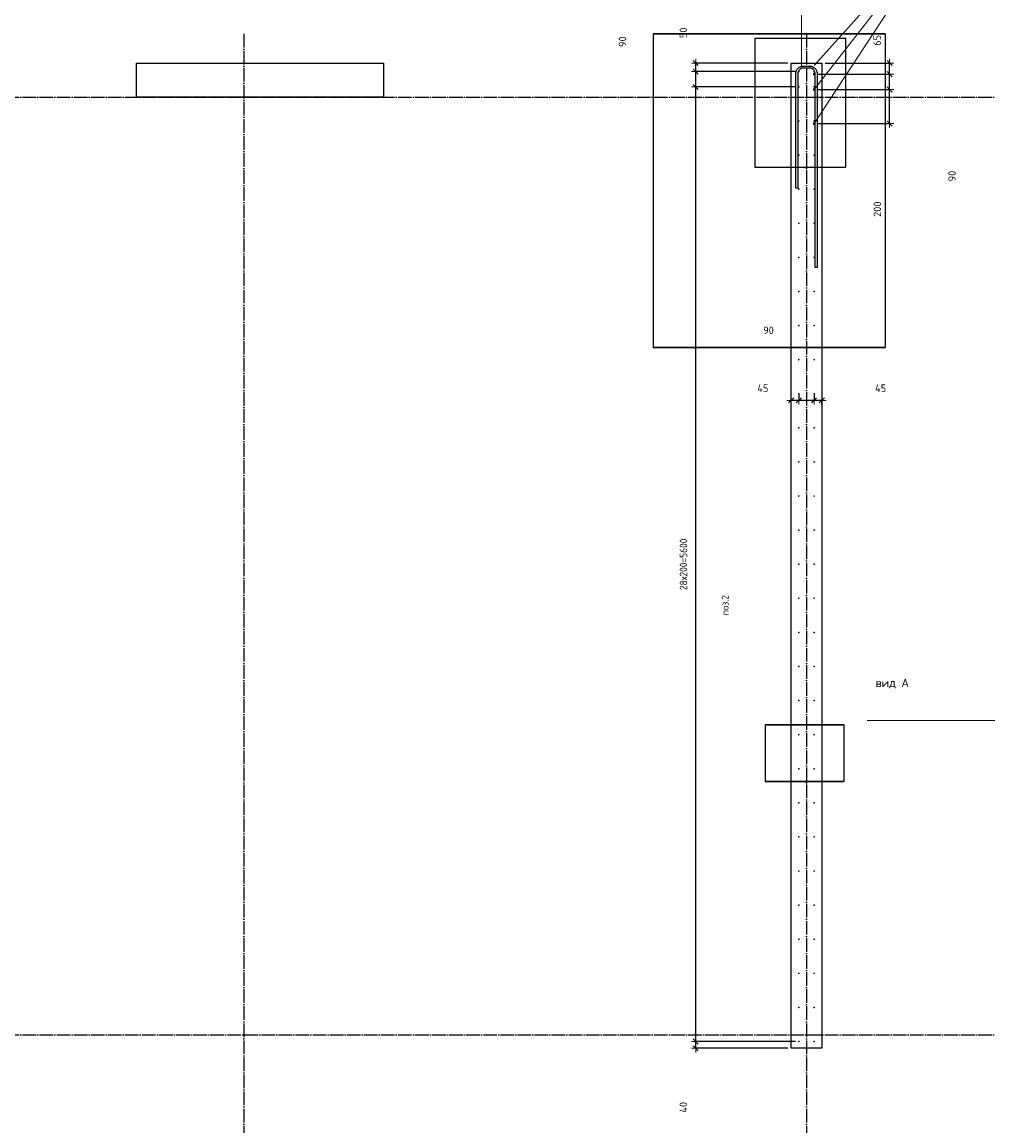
# Model space of a CAD drawing. Header units: millimetres. Extents: x 2792 to 69837, y -2757 to 29968.
# Tile 38 of 77: x 27299 to 32964, y 7865 to 14340. Entities that reach past the tile are written whole.
import ezdxf

# ---------------------------------------------------------------- set-up
doc = ezdxf.new("R2010")
doc.units = ezdxf.units.MM
doc.header["$PDMODE"] = 65
doc.linetypes.add('______11', pattern=[100, 80, -10, 0, -10])
doc.linetypes.add('______5', pattern=[220, 160, -20, 20, -20])
for name, color, linetype, lineweight in [('Standard', 7, 'Continuous', 25), ('Арм.стержн. вертикальными 1', 22, 'Continuous', 35), ('Арм.стержн.горизонт. 2', 202, 'Continuous', 35), ('Обозначение разреза_ общее', 7, 'Continuous', 25), ('Размерная линия_ общее', 7, 'Continuous', 13)]:
    doc.layers.add(name, color=color, linetype=linetype, lineweight=lineweight)
doc.layers.add('Арм.стержн. вертикальными 2', color=7, linetype='Continuous', lineweight=35, true_color=0x006e00)
doc.layers.add('Осевая линия_ общее', color=7, linetype='______5', lineweight=13, true_color=0xa0a0a0)
doc.styles.add('ISOCPEUR', font='ISOCPEUR')
doc.dimstyles.new('DIMSTYLE_12', dxfattribs={"dimtxt": 44, "dimasz": 50, "dimexe": 0, "dimexo": 0, "dimgap": 22, "dimtad": 0, "dimdec": 0, "dimrnd": 5, "dimzin": 12, "dimdsep": 46, "dimtxsty": 'ISOCPEUR', "dimblk1": 'ALL_ML_STRICH', "dimblk2": 'ALL_ML_STRICH', "dimsah": 1, "dimcen": 0, "dimclrd": 7, "dimclre": 256, "dimclrt": 7, "dimadec": 0, "dimazin": 0, "dimtfac": 1, "dimtdec": 0, "dimtix": 1, "dimtmove": 2, "dimatfit": 3, "dimfxl": 0, "dimtvp": 1.2, "dimtzin": 0, "dimlwd": 0, "dimlwe": -3, "dimarcsym": 0})
doc.dimstyles.new('DIMSTYLE_3', dxfattribs={"dimtxt": 44, "dimasz": 50, "dimexe": 0, "dimexo": 0, "dimgap": 22, "dimtad": 2, "dimdec": 0, "dimrnd": 5, "dimzin": 12, "dimdsep": 46, "dimtxsty": 'ISOCPEUR', "dimblk1": 'ALL_ML_STRICH', "dimblk2": 'ALL_ML_STRICH', "dimsah": 1, "dimcen": 0, "dimclrd": 7, "dimclre": 256, "dimclrt": 7, "dimadec": 0, "dimazin": 0, "dimtfac": 1, "dimtdec": 0, "dimtix": 1, "dimtmove": 2, "dimatfit": 3, "dimfxl": 0, "dimtzin": 0, "dimlwd": 0, "dimlwe": -3, "dimarcsym": 0})
doc.dimstyles.new('DIMSTYLE_8', dxfattribs={"dimtxt": 44, "dimasz": 50, "dimexe": 0, "dimexo": 0, "dimgap": 22, "dimtad": 2, "dimdec": 0, "dimrnd": 5, "dimzin": 12, "dimdsep": 46, "dimtxsty": 'ISOCPEUR', "dimblk1": 'ALL_ML_STRICH', "dimblk2": 'ALL_ML_STRICH', "dimsah": 1, "dimcen": 0, "dimclrd": 7, "dimclre": 256, "dimclrt": 7, "dimadec": 0, "dimazin": 0, "dimtfac": 1, "dimtdec": 0, "dimtix": 1, "dimtmove": 2, "dimatfit": 3, "dimfxl": 0, "dimtvp": 1.2, "dimtzin": 0, "dimlwd": 0, "dimlwe": -3, "dimarcsym": 0})

# ---------------------------------------------------------------- blocks, each defined once
blk = doc.blocks.new('ALL_ML_STRICH')
at = {"color": 0, "linetype": 'ByBlock', "lineweight": -2}
for p, q in [((-1, 0), (0.5, 0)), ((-0.3, -0.3), (0.3, 0.3)), ((0, -0.5), (0, 0.5))]:
    blk.add_line(p, q, dxfattribs=at)
blk = doc.blocks.new('*D209')
at = {"layer": 'DEFPOINTS', "color": 7, "linetype": 'Continuous', "lineweight": 13, "transparency": 33554687}
for p in [(31944.5, 12174.7), (31990, 12121), (31990, 12074.2)]:
    blk.add_point(p, dxfattribs=at)
at = {"layer": 'Размерная линия_ общее', "color": 253, "linetype": 'Continuous', "lineweight": -2, "true_color": 0xa0a0a0, "transparency": 33554687}
for p, q in [((31944.5, 12154.7), (31944.5, 12121)), ((31990, 12094.2), (31990, 12121))]:
    blk.add_line(p, q, dxfattribs=at)
at = {"layer": 'Размерная линия_ общее', "color": 7, "linetype": 'Continuous', "lineweight": -2, "transparency": 33554687}
blk.add_line((31990, 12121), (31944.5, 12121), dxfattribs=at)
at = {"layer": 'Размерная линия_ общее', "color": 7, "linetype": 'Continuous', "lineweight": 13, "transparency": 33554687, "xscale": 50, "yscale": 50, "zscale": 50}
for p, rotation in [((31944.5, 12121), 180), ((31990, 12121), 360)]:
    blk.add_blockref('ALL_ML_STRICH', p, dxfattribs=dict(at, rotation=rotation))
at = {"layer": 'Размерная линия_ общее', "color": 7, "linetype": 'Continuous', "lineweight": 13, "transparency": 33554687, "insert": (32334.9, 12192.4), "char_height": 44, "width": 88, "attachment_point": 5, "style": 'ISOCPEUR'}
blk.add_mtext('\\A1;{45}', dxfattribs=at)
blk = doc.blocks.new('*D210')
at = {"layer": 'DEFPOINTS', "color": 7, "linetype": 'Continuous', "lineweight": 13, "transparency": 33554687}
for p in [(31855, 12174.7), (31944.5, 12174.7), (31944.5, 12121)]:
    blk.add_point(p, dxfattribs=at)
at = {"layer": 'Размерная линия_ общее', "color": 253, "linetype": 'Continuous', "lineweight": -2, "true_color": 0xa0a0a0, "transparency": 33554687}
for p, q in [((31855, 12154.7), (31855, 12121)), ((31944.5, 12154.7), (31944.5, 12121))]:
    blk.add_line(p, q, dxfattribs=at)
at = {"layer": 'Размерная линия_ общее', "color": 7, "linetype": 'Continuous', "lineweight": -2, "transparency": 33554687}
blk.add_line((31944.5, 12121), (31855, 12121), dxfattribs=at)
at = {"layer": 'Размерная линия_ общее', "color": 7, "linetype": 'Continuous', "lineweight": 13, "transparency": 33554687, "xscale": 50, "yscale": 50, "zscale": 50}
for p, rotation in [((31855, 12121), 180), ((31944.5, 12121), 360)]:
    blk.add_blockref('ALL_ML_STRICH', p, dxfattribs=dict(at, rotation=rotation))
at = {"layer": 'Размерная линия_ общее', "color": 7, "linetype": 'Continuous', "lineweight": 13, "transparency": 33554687, "insert": (31677.2, 12532.3), "char_height": 44, "width": 88, "attachment_point": 5, "style": 'ISOCPEUR'}
blk.add_mtext('\\A1;{90}', dxfattribs=at)
blk = doc.blocks.new('*D211')
at = {"layer": 'DEFPOINTS', "color": 7, "linetype": 'Continuous', "lineweight": 13, "transparency": 33554687}
for p in [(31855, 12174.7), (31855, 12121), (31810, 12074.2)]:
    blk.add_point(p, dxfattribs=at)
at = {"layer": 'Размерная линия_ общее', "color": 253, "linetype": 'Continuous', "lineweight": -2, "true_color": 0xa0a0a0, "transparency": 33554687}
for p, q in [((31810, 12094.2), (31810, 12121)), ((31855, 12154.7), (31855, 12121))]:
    blk.add_line(p, q, dxfattribs=at)
at = {"layer": 'Размерная линия_ общее', "color": 7, "linetype": 'Continuous', "lineweight": -2, "transparency": 33554687}
blk.add_line((31855, 12121), (31810, 12121), dxfattribs=at)
at = {"layer": 'Размерная линия_ общее', "color": 7, "linetype": 'Continuous', "lineweight": 13, "transparency": 33554687, "xscale": 50, "yscale": 50, "zscale": 50}
for p, rotation in [((31810, 12121), 180), ((31855, 12121), 360)]:
    blk.add_blockref('ALL_ML_STRICH', p, dxfattribs=dict(at, rotation=rotation))
at = {"layer": 'Размерная линия_ общее', "color": 7, "linetype": 'Continuous', "lineweight": 13, "transparency": 33554687, "insert": (31644.2, 12192.6), "char_height": 44, "width": 88, "attachment_point": 5, "style": 'ISOCPEUR'}
blk.add_mtext('\\A1;{45}', dxfattribs=at)
blk = doc.blocks.new('*D247')
at = {"layer": 'DEFPOINTS', "color": 7, "linetype": 'Continuous', "lineweight": 13, "transparency": 33554687}
for p in [(31945, 13945), (31945, 13745), (32387.3, 13745)]:
    blk.add_point(p, dxfattribs=at)
at = {"layer": 'Размерная линия_ общее', "color": 253, "linetype": 'Continuous', "lineweight": -2, "true_color": 0xa0a0a0, "transparency": 33554687}
for p, q in [((31965, 13945), (32387.3, 13945)), ((31965, 13745), (32387.3, 13745))]:
    blk.add_line(p, q, dxfattribs=at)
at = {"layer": 'Размерная линия_ общее', "color": 7, "linetype": 'Continuous', "lineweight": -2, "transparency": 33554687}
blk.add_line((32387.3, 13745), (32387.3, 13945), dxfattribs=at)
at = {"layer": 'Размерная линия_ общее', "color": 7, "linetype": 'Continuous', "lineweight": 13, "transparency": 33554687, "xscale": 50, "yscale": 50, "zscale": 50}
for p, rotation in [((32387.3, 13945), 90), ((32387.3, 13745), 270)]:
    blk.add_blockref('ALL_ML_STRICH', p, dxfattribs=dict(at, rotation=rotation))
at = {"layer": 'Размерная линия_ общее', "color": 7, "linetype": 'Continuous', "lineweight": 13, "transparency": 33554687, "insert": (32315.6, 13242.6), "char_height": 44, "width": 132, "attachment_point": 5, "rotation": 90, "style": 'ISOCPEUR'}
blk.add_mtext('\\A1;{200}', dxfattribs=at)
blk = doc.blocks.new('*D248')
at = {"layer": 'DEFPOINTS', "color": 7, "linetype": 'Continuous', "lineweight": 13, "transparency": 33554687}
for p in [(31945, 14035), (31945, 13945), (32387.3, 13945)]:
    blk.add_point(p, dxfattribs=at)
at = {"layer": 'Размерная линия_ общее', "color": 253, "linetype": 'Continuous', "lineweight": -2, "true_color": 0xa0a0a0, "transparency": 33554687}
for p, q in [((31965, 14035), (32387.3, 14035)), ((31965, 13945), (32387.3, 13945))]:
    blk.add_line(p, q, dxfattribs=at)
at = {"layer": 'Размерная линия_ общее', "color": 7, "linetype": 'Continuous', "lineweight": -2, "transparency": 33554687}
blk.add_line((32387.3, 13945), (32387.3, 14035), dxfattribs=at)
at = {"layer": 'Размерная линия_ общее', "color": 7, "linetype": 'Continuous', "lineweight": 13, "transparency": 33554687, "xscale": 50, "yscale": 50, "zscale": 50}
for p, rotation in [((32387.3, 14035), 90), ((32387.3, 13945), 270)]:
    blk.add_blockref('ALL_ML_STRICH', p, dxfattribs=dict(at, rotation=rotation))
at = {"layer": 'Размерная линия_ общее', "color": 7, "linetype": 'Continuous', "lineweight": 13, "transparency": 33554687, "insert": (32754, 13437.1), "char_height": 44, "width": 88, "attachment_point": 5, "rotation": 90, "style": 'ISOCPEUR'}
blk.add_mtext('\\A1;{90}', dxfattribs=at)
blk = doc.blocks.new('*D249')
at = {"layer": 'DEFPOINTS', "color": 7, "linetype": 'Continuous', "lineweight": 13, "transparency": 33554687}
for p in [(31990, 14100), (31945, 14035), (32387.3, 14035)]:
    blk.add_point(p, dxfattribs=at)
at = {"layer": 'Размерная линия_ общее', "color": 253, "linetype": 'Continuous', "lineweight": -2, "true_color": 0xa0a0a0, "transparency": 33554687}
for p, q in [((32010, 14100), (32387.3, 14100)), ((31965, 14035), (32387.3, 14035))]:
    blk.add_line(p, q, dxfattribs=at)
at = {"layer": 'Размерная линия_ общее', "color": 7, "linetype": 'Continuous', "lineweight": -2, "transparency": 33554687}
blk.add_line((32387.3, 14035), (32387.3, 14100), dxfattribs=at)
at = {"layer": 'Размерная линия_ общее', "color": 7, "linetype": 'Continuous', "lineweight": 13, "transparency": 33554687, "xscale": 50, "yscale": 50, "zscale": 50}
for p, rotation in [((32387.3, 14100), 90), ((32387.3, 14035), 270)]:
    blk.add_blockref('ALL_ML_STRICH', p, dxfattribs=dict(at, rotation=rotation))
at = {"layer": 'Размерная линия_ общее', "color": 7, "linetype": 'Continuous', "lineweight": 13, "transparency": 33554687, "insert": (32314.4, 14232.9), "char_height": 44, "width": 88, "attachment_point": 5, "rotation": 90, "style": 'ISOCPEUR'}
blk.add_mtext('\\A1;{65}', dxfattribs=at)
blk = doc.blocks.new('*D320')
at = {"layer": 'DEFPOINTS', "color": 7, "linetype": 'Continuous', "lineweight": 13, "transparency": 33554687}
for p in [(31855, 8360), (31250.5, 8320), (31810, 8320)]:
    blk.add_point(p, dxfattribs=at)
at = {"layer": 'Размерная линия_ общее', "color": 253, "linetype": 'Continuous', "lineweight": -2, "true_color": 0xa0a0a0, "transparency": 33554687}
for p, q in [((31835, 8360), (31250.5, 8360)), ((31790, 8320), (31250.5, 8320))]:
    blk.add_line(p, q, dxfattribs=at)
at = {"layer": 'Размерная линия_ общее', "color": 7, "linetype": 'Continuous', "lineweight": -2, "transparency": 33554687}
blk.add_line((31250.5, 8320), (31250.5, 8360), dxfattribs=at)
at = {"layer": 'Размерная линия_ общее', "color": 7, "linetype": 'Continuous', "lineweight": 13, "transparency": 33554687, "xscale": 50, "yscale": 50, "zscale": 50}
for p, rotation in [((31250.5, 8360), 90), ((31250.5, 8320), 270)]:
    blk.add_blockref('ALL_ML_STRICH', p, dxfattribs=dict(at, rotation=rotation))
at = {"layer": 'Размерная линия_ общее', "color": 7, "linetype": 'Continuous', "lineweight": 13, "transparency": 33554687, "insert": (31177.8, 7973.8), "char_height": 44, "width": 88, "attachment_point": 5, "rotation": 90, "style": 'ISOCPEUR'}
blk.add_mtext('\\A1;{40}', dxfattribs=at)
blk = doc.blocks.new('*D321')
at = {"layer": 'DEFPOINTS', "color": 7, "linetype": 'Continuous', "lineweight": 13, "transparency": 33554687}
for p in [(31855, 13960), (31250.5, 8360), (31855, 8360)]:
    blk.add_point(p, dxfattribs=at)
at = {"layer": 'Размерная линия_ общее', "color": 253, "linetype": 'Continuous', "lineweight": -2, "true_color": 0xa0a0a0, "transparency": 33554687}
for p, q in [((31835, 13960), (31250.5, 13960)), ((31835, 8360), (31250.5, 8360))]:
    blk.add_line(p, q, dxfattribs=at)
at = {"layer": 'Размерная линия_ общее', "color": 7, "linetype": 'Continuous', "lineweight": -2, "transparency": 33554687}
blk.add_line((31250.5, 8360), (31250.5, 13960), dxfattribs=at)
at = {"layer": 'Размерная линия_ общее', "color": 7, "linetype": 'Continuous', "lineweight": 13, "transparency": 33554687, "xscale": 50, "yscale": 50, "zscale": 50}
for p, rotation in [((31250.5, 13960), 90), ((31250.5, 8360), 270)]:
    blk.add_blockref('ALL_ML_STRICH', p, dxfattribs=dict(at, rotation=rotation))
at = {"layer": 'Размерная линия_ общее', "color": 7, "linetype": 'Continuous', "lineweight": 13, "transparency": 33554687, "insert": (31156.5, 11008), "char_height": 44, "width": 2.2, "attachment_point": 1, "rotation": 90, "line_spacing_factor": 0.60241, "style": 'ISOCPEUR'}
blk.add_mtext('\\W0.91;28х200=5600', dxfattribs=at)
blk = doc.blocks.new('*D322')
at = {"layer": 'DEFPOINTS', "color": 7, "linetype": 'Continuous', "lineweight": 13, "transparency": 33554687}
for p in [(31855, 14050), (31250.5, 13960), (31855, 13960)]:
    blk.add_point(p, dxfattribs=at)
at = {"layer": 'Размерная линия_ общее', "color": 253, "linetype": 'Continuous', "lineweight": -2, "true_color": 0xa0a0a0, "transparency": 33554687}
for p, q in [((31835, 14050), (31250.5, 14050)), ((31835, 13960), (31250.5, 13960))]:
    blk.add_line(p, q, dxfattribs=at)
at = {"layer": 'Размерная линия_ общее', "color": 7, "linetype": 'Continuous', "lineweight": -2, "transparency": 33554687}
blk.add_line((31250.5, 13960), (31250.5, 14050), dxfattribs=at)
at = {"layer": 'Размерная линия_ общее', "color": 7, "linetype": 'Continuous', "lineweight": 13, "transparency": 33554687, "xscale": 50, "yscale": 50, "zscale": 50}
for p, rotation in [((31250.5, 14050), 90), ((31250.5, 13960), 270)]:
    blk.add_blockref('ALL_ML_STRICH', p, dxfattribs=dict(at, rotation=rotation))
at = {"layer": 'Размерная линия_ общее', "color": 7, "linetype": 'Continuous', "lineweight": 13, "transparency": 33554687, "insert": (30820.8, 14225.6), "char_height": 44, "width": 88, "attachment_point": 5, "rotation": 90, "style": 'ISOCPEUR'}
blk.add_mtext('\\A1;{90}', dxfattribs=at)
blk = doc.blocks.new('*D323')
at = {"layer": 'DEFPOINTS', "color": 7, "linetype": 'Continuous', "lineweight": 13, "transparency": 33554687}
for p in [(31810, 14100), (31250.5, 14050), (31855, 14050)]:
    blk.add_point(p, dxfattribs=at)
at = {"layer": 'Размерная линия_ общее', "color": 253, "linetype": 'Continuous', "lineweight": -2, "true_color": 0xa0a0a0, "transparency": 33554687}
for p, q in [((31790, 14100), (31250.5, 14100)), ((31835, 14050), (31250.5, 14050))]:
    blk.add_line(p, q, dxfattribs=at)
at = {"layer": 'Размерная линия_ общее', "color": 7, "linetype": 'Continuous', "lineweight": -2, "transparency": 33554687}
blk.add_line((31250.5, 14050), (31250.5, 14100), dxfattribs=at)
at = {"layer": 'Размерная линия_ общее', "color": 7, "linetype": 'Continuous', "lineweight": 13, "transparency": 33554687, "xscale": 50, "yscale": 50, "zscale": 50}
for p, rotation in [((31250.5, 14100), 90), ((31250.5, 14050), 270)]:
    blk.add_blockref('ALL_ML_STRICH', p, dxfattribs=dict(at, rotation=rotation))
at = {"layer": 'Размерная линия_ общее', "color": 7, "linetype": 'Continuous', "lineweight": 13, "transparency": 33554687, "insert": (31177.7, 14277.7), "char_height": 44, "width": 88, "attachment_point": 5, "rotation": 90, "style": 'ISOCPEUR'}
blk.add_mtext('\\A1;{50}', dxfattribs=at)

msp = doc.modelspace()

# ---------------------------------------------------------------- hatches: boundary and pattern name
at = {"layer": 'Арм.стержн. вертикальными 1', "linetype": 'Continuous', "lineweight": 50, "transparency": 33554687}
for points in [[(31860, 14050), (31859.6, 14051.9), (31858.5, 14053.5), (31856.9, 14054.6), (31855, 14055), (31853.1, 14054.6), (31851.5, 14053.5), (31850.4, 14051.9), (31850, 14050), (31850.4, 14048.1), (31851.5, 14046.5), (31853.1, 14045.4), (31855, 14045), (31856.9, 14045.4), (31858.5, 14046.5), (31859.6, 14048.1)], [(31950, 14050), (31949.6, 14051.9), (31948.5, 14053.5), (31946.9, 14054.6), (31945, 14055), (31943.1, 14054.6), (31941.5, 14053.5), (31940.4, 14051.9), (31940, 14050), (31940.4, 14048.1), (31941.5, 14046.5), (31943.1, 14045.4), (31945, 14045), (31946.9, 14045.4), (31948.5, 14046.5), (31949.6, 14048.1)], [(31860, 13960), (31859.6, 13961.9), (31858.5, 13963.5), (31856.9, 13964.6), (31855, 13965), (31853.1, 13964.6), (31851.5, 13963.5), (31850.4, 13961.9), (31850, 13960), (31850.4, 13958.1), (31851.5, 13956.5), (31853.1, 13955.4), (31855, 13955), (31856.9, 13955.4), (31858.5, 13956.5), (31859.6, 13958.1)], [(31950, 13960), (31949.6, 13961.9), (31948.5, 13963.5), (31946.9, 13964.6), (31945, 13965), (31943.1, 13964.6), (31941.5, 13963.5), (31940.4, 13961.9), (31940, 13960), (31940.4, 13958.1), (31941.5, 13956.5), (31943.1, 13955.4), (31945, 13955), (31946.9, 13955.4), (31948.5, 13956.5), (31949.6, 13958.1)], [(31860, 13760), (31859.6, 13761.9), (31858.5, 13763.5), (31856.9, 13764.6), (31855, 13765), (31853.1, 13764.6), (31851.5, 13763.5), (31850.4, 13761.9), (31850, 13760), (31850.4, 13758.1), (31851.5, 13756.5), (31853.1, 13755.4), (31855, 13755), (31856.9, 13755.4), (31858.5, 13756.5), (31859.6, 13758.1)], [(31950, 13760), (31949.6, 13761.9), (31948.5, 13763.5), (31946.9, 13764.6), (31945, 13765), (31943.1, 13764.6), (31941.5, 13763.5), (31940.4, 13761.9), (31940, 13760), (31940.4, 13758.1), (31941.5, 13756.5), (31943.1, 13755.4), (31945, 13755), (31946.9, 13755.4), (31948.5, 13756.5), (31949.6, 13758.1)], [(31860, 13560), (31859.6, 13561.9), (31858.5, 13563.5), (31856.9, 13564.6), (31855, 13565), (31853.1, 13564.6), (31851.5, 13563.5), (31850.4, 13561.9), (31850, 13560), (31850.4, 13558.1), (31851.5, 13556.5), (31853.1, 13555.4), (31855, 13555), (31856.9, 13555.4), (31858.5, 13556.5), (31859.6, 13558.1)], [(31950, 13560), (31949.6, 13561.9), (31948.5, 13563.5), (31946.9, 13564.6), (31945, 13565), (31943.1, 13564.6), (31941.5, 13563.5), (31940.4, 13561.9), (31940, 13560), (31940.4, 13558.1), (31941.5, 13556.5), (31943.1, 13555.4), (31945, 13555), (31946.9, 13555.4), (31948.5, 13556.5), (31949.6, 13558.1)], [(31860, 13360), (31859.6, 13361.9), (31858.5, 13363.5), (31856.9, 13364.6), (31855, 13365), (31853.1, 13364.6), (31851.5, 13363.5), (31850.4, 13361.9), (31850, 13360), (31850.4, 13358.1), (31851.5, 13356.5), (31853.1, 13355.4), (31855, 13355), (31856.9, 13355.4), (31858.5, 13356.5), (31859.6, 13358.1)], [(31950, 13360), (31949.6, 13361.9), (31948.5, 13363.5), (31946.9, 13364.6), (31945, 13365), (31943.1, 13364.6), (31941.5, 13363.5), (31940.4, 13361.9), (31940, 13360), (31940.4, 13358.1), (31941.5, 13356.5), (31943.1, 13355.4), (31945, 13355), (31946.9, 13355.4), (31948.5, 13356.5), (31949.6, 13358.1)], [(31860, 13160), (31859.6, 13161.9), (31858.5, 13163.5), (31856.9, 13164.6), (31855, 13165), (31853.1, 13164.6), (31851.5, 13163.5), (31850.4, 13161.9), (31850, 13160), (31850.4, 13158.1), (31851.5, 13156.5), (31853.1, 13155.4), (31855, 13155), (31856.9, 13155.4), (31858.5, 13156.5), (31859.6, 13158.1)], [(31950, 13160), (31949.6, 13161.9), (31948.5, 13163.5), (31946.9, 13164.6), (31945, 13165), (31943.1, 13164.6), (31941.5, 13163.5), (31940.4, 13161.9), (31940, 13160), (31940.4, 13158.1), (31941.5, 13156.5), (31943.1, 13155.4), (31945, 13155), (31946.9, 13155.4), (31948.5, 13156.5), (31949.6, 13158.1)], [(31860, 12960), (31859.6, 12961.9), (31858.5, 12963.5), (31856.9, 12964.6), (31855, 12965), (31853.1, 12964.6), (31851.5, 12963.5), (31850.4, 12961.9), (31850, 12960), (31850.4, 12958.1), (31851.5, 12956.5), (31853.1, 12955.4), (31855, 12955), (31856.9, 12955.4), (31858.5, 12956.5), (31859.6, 12958.1)], [(31950, 12960), (31949.6, 12961.9), (31948.5, 12963.5), (31946.9, 12964.6), (31945, 12965), (31943.1, 12964.6), (31941.5, 12963.5), (31940.4, 12961.9), (31940, 12960), (31940.4, 12958.1), (31941.5, 12956.5), (31943.1, 12955.4), (31945, 12955), (31946.9, 12955.4), (31948.5, 12956.5), (31949.6, 12958.1)], [(31860, 12760), (31859.6, 12761.9), (31858.5, 12763.5), (31856.9, 12764.6), (31855, 12765), (31853.1, 12764.6), (31851.5, 12763.5), (31850.4, 12761.9), (31850, 12760), (31850.4, 12758.1), (31851.5, 12756.5), (31853.1, 12755.4), (31855, 12755), (31856.9, 12755.4), (31858.5, 12756.5), (31859.6, 12758.1)], [(31950, 12760), (31949.6, 12761.9), (31948.5, 12763.5), (31946.9, 12764.6), (31945, 12765), (31943.1, 12764.6), (31941.5, 12763.5), (31940.4, 12761.9), (31940, 12760), (31940.4, 12758.1), (31941.5, 12756.5), (31943.1, 12755.4), (31945, 12755), (31946.9, 12755.4), (31948.5, 12756.5), (31949.6, 12758.1)], [(31860, 12560), (31859.6, 12561.9), (31858.5, 12563.5), (31856.9, 12564.6), (31855, 12565), (31853.1, 12564.6), (31851.5, 12563.5), (31850.4, 12561.9), (31850, 12560), (31850.4, 12558.1), (31851.5, 12556.5), (31853.1, 12555.4), (31855, 12555), (31856.9, 12555.4), (31858.5, 12556.5), (31859.6, 12558.1)], [(31950, 12560), (31949.6, 12561.9), (31948.5, 12563.5), (31946.9, 12564.6), (31945, 12565), (31943.1, 12564.6), (31941.5, 12563.5), (31940.4, 12561.9), (31940, 12560), (31940.4, 12558.1), (31941.5, 12556.5), (31943.1, 12555.4), (31945, 12555), (31946.9, 12555.4), (31948.5, 12556.5), (31949.6, 12558.1)], [(31860, 12360), (31859.6, 12361.9), (31858.5, 12363.5), (31856.9, 12364.6), (31855, 12365), (31853.1, 12364.6), (31851.5, 12363.5), (31850.4, 12361.9), (31850, 12360), (31850.4, 12358.1), (31851.5, 12356.5), (31853.1, 12355.4), (31855, 12355), (31856.9, 12355.4), (31858.5, 12356.5), (31859.6, 12358.1)], [(31950, 12360), (31949.6, 12361.9), (31948.5, 12363.5), (31946.9, 12364.6), (31945, 12365), (31943.1, 12364.6), (31941.5, 12363.5), (31940.4, 12361.9), (31940, 12360), (31940.4, 12358.1), (31941.5, 12356.5), (31943.1, 12355.4), (31945, 12355), (31946.9, 12355.4), (31948.5, 12356.5), (31949.6, 12358.1)], [(31860, 12160), (31859.6, 12161.9), (31858.5, 12163.5), (31856.9, 12164.6), (31855, 12165), (31853.1, 12164.6), (31851.5, 12163.5), (31850.4, 12161.9), (31850, 12160), (31850.4, 12158.1), (31851.5, 12156.5), (31853.1, 12155.4), (31855, 12155), (31856.9, 12155.4), (31858.5, 12156.5), (31859.6, 12158.1)], [(31950, 12160), (31949.6, 12161.9), (31948.5, 12163.5), (31946.9, 12164.6), (31945, 12165), (31943.1, 12164.6), (31941.5, 12163.5), (31940.4, 12161.9), (31940, 12160), (31940.4, 12158.1), (31941.5, 12156.5), (31943.1, 12155.4), (31945, 12155), (31946.9, 12155.4), (31948.5, 12156.5), (31949.6, 12158.1)], [(31860, 11960), (31859.6, 11961.9), (31858.5, 11963.5), (31856.9, 11964.6), (31855, 11965), (31853.1, 11964.6), (31851.5, 11963.5), (31850.4, 11961.9), (31850, 11960), (31850.4, 11958.1), (31851.5, 11956.5), (31853.1, 11955.4), (31855, 11955), (31856.9, 11955.4), (31858.5, 11956.5), (31859.6, 11958.1)], [(31950, 11960), (31949.6, 11961.9), (31948.5, 11963.5), (31946.9, 11964.6), (31945, 11965), (31943.1, 11964.6), (31941.5, 11963.5), (31940.4, 11961.9), (31940, 11960), (31940.4, 11958.1), (31941.5, 11956.5), (31943.1, 11955.4), (31945, 11955), (31946.9, 11955.4), (31948.5, 11956.5), (31949.6, 11958.1)], [(31860, 11760), (31859.6, 11761.9), (31858.5, 11763.5), (31856.9, 11764.6), (31855, 11765), (31853.1, 11764.6), (31851.5, 11763.5), (31850.4, 11761.9), (31850, 11760), (31850.4, 11758.1), (31851.5, 11756.5), (31853.1, 11755.4), (31855, 11755), (31856.9, 11755.4), (31858.5, 11756.5), (31859.6, 11758.1)], [(31950, 11760), (31949.6, 11761.9), (31948.5, 11763.5), (31946.9, 11764.6), (31945, 11765), (31943.1, 11764.6), (31941.5, 11763.5), (31940.4, 11761.9), (31940, 11760), (31940.4, 11758.1), (31941.5, 11756.5), (31943.1, 11755.4), (31945, 11755), (31946.9, 11755.4), (31948.5, 11756.5), (31949.6, 11758.1)], [(31860, 11560), (31859.6, 11561.9), (31858.5, 11563.5), (31856.9, 11564.6), (31855, 11565), (31853.1, 11564.6), (31851.5, 11563.5), (31850.4, 11561.9), (31850, 11560), (31850.4, 11558.1), (31851.5, 11556.5), (31853.1, 11555.4), (31855, 11555), (31856.9, 11555.4), (31858.5, 11556.5), (31859.6, 11558.1)], [(31950, 11560), (31949.6, 11561.9), (31948.5, 11563.5), (31946.9, 11564.6), (31945, 11565), (31943.1, 11564.6), (31941.5, 11563.5), (31940.4, 11561.9), (31940, 11560), (31940.4, 11558.1), (31941.5, 11556.5), (31943.1, 11555.4), (31945, 11555), (31946.9, 11555.4), (31948.5, 11556.5), (31949.6, 11558.1)], [(31860, 11360), (31859.6, 11361.9), (31858.5, 11363.5), (31856.9, 11364.6), (31855, 11365), (31853.1, 11364.6), (31851.5, 11363.5), (31850.4, 11361.9), (31850, 11360), (31850.4, 11358.1), (31851.5, 11356.5), (31853.1, 11355.4), (31855, 11355), (31856.9, 11355.4), (31858.5, 11356.5), (31859.6, 11358.1)], [(31950, 11360), (31949.6, 11361.9), (31948.5, 11363.5), (31946.9, 11364.6), (31945, 11365), (31943.1, 11364.6), (31941.5, 11363.5), (31940.4, 11361.9), (31940, 11360), (31940.4, 11358.1), (31941.5, 11356.5), (31943.1, 11355.4), (31945, 11355), (31946.9, 11355.4), (31948.5, 11356.5), (31949.6, 11358.1)], [(31860, 11160), (31859.6, 11161.9), (31858.5, 11163.5), (31856.9, 11164.6), (31855, 11165), (31853.1, 11164.6), (31851.5, 11163.5), (31850.4, 11161.9), (31850, 11160), (31850.4, 11158.1), (31851.5, 11156.5), (31853.1, 11155.4), (31855, 11155), (31856.9, 11155.4), (31858.5, 11156.5), (31859.6, 11158.1)], [(31950, 11160), (31949.6, 11161.9), (31948.5, 11163.5), (31946.9, 11164.6), (31945, 11165), (31943.1, 11164.6), (31941.5, 11163.5), (31940.4, 11161.9), (31940, 11160), (31940.4, 11158.1), (31941.5, 11156.5), (31943.1, 11155.4), (31945, 11155), (31946.9, 11155.4), (31948.5, 11156.5), (31949.6, 11158.1)], [(31860, 10960), (31859.6, 10961.9), (31858.5, 10963.5), (31856.9, 10964.6), (31855, 10965), (31853.1, 10964.6), (31851.5, 10963.5), (31850.4, 10961.9), (31850, 10960), (31850.4, 10958.1), (31851.5, 10956.5), (31853.1, 10955.4), (31855, 10955), (31856.9, 10955.4), (31858.5, 10956.5), (31859.6, 10958.1)], [(31950, 10960), (31949.6, 10961.9), (31948.5, 10963.5), (31946.9, 10964.6), (31945, 10965), (31943.1, 10964.6), (31941.5, 10963.5), (31940.4, 10961.9), (31940, 10960), (31940.4, 10958.1), (31941.5, 10956.5), (31943.1, 10955.4), (31945, 10955), (31946.9, 10955.4), (31948.5, 10956.5), (31949.6, 10958.1)], [(31860, 10760), (31859.6, 10761.9), (31858.5, 10763.5), (31856.9, 10764.6), (31855, 10765), (31853.1, 10764.6), (31851.5, 10763.5), (31850.4, 10761.9), (31850, 10760), (31850.4, 10758.1), (31851.5, 10756.5), (31853.1, 10755.4), (31855, 10755), (31856.9, 10755.4), (31858.5, 10756.5), (31859.6, 10758.1)], [(31950, 10760), (31949.6, 10761.9), (31948.5, 10763.5), (31946.9, 10764.6), (31945, 10765), (31943.1, 10764.6), (31941.5, 10763.5), (31940.4, 10761.9), (31940, 10760), (31940.4, 10758.1), (31941.5, 10756.5), (31943.1, 10755.4), (31945, 10755), (31946.9, 10755.4), (31948.5, 10756.5), (31949.6, 10758.1)], [(31860, 10560), (31859.6, 10561.9), (31858.5, 10563.5), (31856.9, 10564.6), (31855, 10565), (31853.1, 10564.6), (31851.5, 10563.5), (31850.4, 10561.9), (31850, 10560), (31850.4, 10558.1), (31851.5, 10556.5), (31853.1, 10555.4), (31855, 10555), (31856.9, 10555.4), (31858.5, 10556.5), (31859.6, 10558.1)], [(31950, 10560), (31949.6, 10561.9), (31948.5, 10563.5), (31946.9, 10564.6), (31945, 10565), (31943.1, 10564.6), (31941.5, 10563.5), (31940.4, 10561.9), (31940, 10560), (31940.4, 10558.1), (31941.5, 10556.5), (31943.1, 10555.4), (31945, 10555), (31946.9, 10555.4), (31948.5, 10556.5), (31949.6, 10558.1)], [(31860, 10360), (31859.6, 10361.9), (31858.5, 10363.5), (31856.9, 10364.6), (31855, 10365), (31853.1, 10364.6), (31851.5, 10363.5), (31850.4, 10361.9), (31850, 10360), (31850.4, 10358.1), (31851.5, 10356.5), (31853.1, 10355.4), (31855, 10355), (31856.9, 10355.4), (31858.5, 10356.5), (31859.6, 10358.1)], [(31950, 10360), (31949.6, 10361.9), (31948.5, 10363.5), (31946.9, 10364.6), (31945, 10365), (31943.1, 10364.6), (31941.5, 10363.5), (31940.4, 10361.9), (31940, 10360), (31940.4, 10358.1), (31941.5, 10356.5), (31943.1, 10355.4), (31945, 10355), (31946.9, 10355.4), (31948.5, 10356.5), (31949.6, 10358.1)], [(31860, 10160), (31859.6, 10161.9), (31858.5, 10163.5), (31856.9, 10164.6), (31855, 10165), (31853.1, 10164.6), (31851.5, 10163.5), (31850.4, 10161.9), (31850, 10160), (31850.4, 10158.1), (31851.5, 10156.5), (31853.1, 10155.4), (31855, 10155), (31856.9, 10155.4), (31858.5, 10156.5), (31859.6, 10158.1)], [(31950, 10160), (31949.6, 10161.9), (31948.5, 10163.5), (31946.9, 10164.6), (31945, 10165), (31943.1, 10164.6), (31941.5, 10163.5), (31940.4, 10161.9), (31940, 10160), (31940.4, 10158.1), (31941.5, 10156.5), (31943.1, 10155.4), (31945, 10155), (31946.9, 10155.4), (31948.5, 10156.5), (31949.6, 10158.1)], [(31860, 9960), (31859.6, 9961.9), (31858.5, 9963.5), (31856.9, 9964.6), (31855, 9965), (31853.1, 9964.6), (31851.5, 9963.5), (31850.4, 9961.9), (31850, 9960), (31850.4, 9958.1), (31851.5, 9956.5), (31853.1, 9955.4), (31855, 9955), (31856.9, 9955.4), (31858.5, 9956.5), (31859.6, 9958.1)], [(31950, 9960), (31949.6, 9961.9), (31948.5, 9963.5), (31946.9, 9964.6), (31945, 9965), (31943.1, 9964.6), (31941.5, 9963.5), (31940.4, 9961.9), (31940, 9960), (31940.4, 9958.1), (31941.5, 9956.5), (31943.1, 9955.4), (31945, 9955), (31946.9, 9955.4), (31948.5, 9956.5), (31949.6, 9958.1)], [(31860, 9760), (31859.6, 9761.9), (31858.5, 9763.5), (31856.9, 9764.6), (31855, 9765), (31853.1, 9764.6), (31851.5, 9763.5), (31850.4, 9761.9), (31850, 9760), (31850.4, 9758.1), (31851.5, 9756.5), (31853.1, 9755.4), (31855, 9755), (31856.9, 9755.4), (31858.5, 9756.5), (31859.6, 9758.1)], [(31950, 9760), (31949.6, 9761.9), (31948.5, 9763.5), (31946.9, 9764.6), (31945, 9765), (31943.1, 9764.6), (31941.5, 9763.5), (31940.4, 9761.9), (31940, 9760), (31940.4, 9758.1), (31941.5, 9756.5), (31943.1, 9755.4), (31945, 9755), (31946.9, 9755.4), (31948.5, 9756.5), (31949.6, 9758.1)], [(31860, 9560), (31859.6, 9561.9), (31858.5, 9563.5), (31856.9, 9564.6), (31855, 9565), (31853.1, 9564.6), (31851.5, 9563.5), (31850.4, 9561.9), (31850, 9560), (31850.4, 9558.1), (31851.5, 9556.5), (31853.1, 9555.4), (31855, 9555), (31856.9, 9555.4), (31858.5, 9556.5), (31859.6, 9558.1)], [(31950, 9560), (31949.6, 9561.9), (31948.5, 9563.5), (31946.9, 9564.6), (31945, 9565), (31943.1, 9564.6), (31941.5, 9563.5), (31940.4, 9561.9), (31940, 9560), (31940.4, 9558.1), (31941.5, 9556.5), (31943.1, 9555.4), (31945, 9555), (31946.9, 9555.4), (31948.5, 9556.5), (31949.6, 9558.1)], [(31860, 9360), (31859.6, 9361.9), (31858.5, 9363.5), (31856.9, 9364.6), (31855, 9365), (31853.1, 9364.6), (31851.5, 9363.5), (31850.4, 9361.9), (31850, 9360), (31850.4, 9358.1), (31851.5, 9356.5), (31853.1, 9355.4), (31855, 9355), (31856.9, 9355.4), (31858.5, 9356.5), (31859.6, 9358.1)], [(31950, 9360), (31949.6, 9361.9), (31948.5, 9363.5), (31946.9, 9364.6), (31945, 9365), (31943.1, 9364.6), (31941.5, 9363.5), (31940.4, 9361.9), (31940, 9360), (31940.4, 9358.1), (31941.5, 9356.5), (31943.1, 9355.4), (31945, 9355), (31946.9, 9355.4), (31948.5, 9356.5), (31949.6, 9358.1)], [(31860, 9160), (31859.6, 9161.9), (31858.5, 9163.5), (31856.9, 9164.6), (31855, 9165), (31853.1, 9164.6), (31851.5, 9163.5), (31850.4, 9161.9), (31850, 9160), (31850.4, 9158.1), (31851.5, 9156.5), (31853.1, 9155.4), (31855, 9155), (31856.9, 9155.4), (31858.5, 9156.5), (31859.6, 9158.1)], [(31950, 9160), (31949.6, 9161.9), (31948.5, 9163.5), (31946.9, 9164.6), (31945, 9165), (31943.1, 9164.6), (31941.5, 9163.5), (31940.4, 9161.9), (31940, 9160), (31940.4, 9158.1), (31941.5, 9156.5), (31943.1, 9155.4), (31945, 9155), (31946.9, 9155.4), (31948.5, 9156.5), (31949.6, 9158.1)], [(31860, 8960), (31859.6, 8961.9), (31858.5, 8963.5), (31856.9, 8964.6), (31855, 8965), (31853.1, 8964.6), (31851.5, 8963.5), (31850.4, 8961.9), (31850, 8960), (31850.4, 8958.1), (31851.5, 8956.5), (31853.1, 8955.4), (31855, 8955), (31856.9, 8955.4), (31858.5, 8956.5), (31859.6, 8958.1)], [(31950, 8960), (31949.6, 8961.9), (31948.5, 8963.5), (31946.9, 8964.6), (31945, 8965), (31943.1, 8964.6), (31941.5, 8963.5), (31940.4, 8961.9), (31940, 8960), (31940.4, 8958.1), (31941.5, 8956.5), (31943.1, 8955.4), (31945, 8955), (31946.9, 8955.4), (31948.5, 8956.5), (31949.6, 8958.1)], [(31860, 8760), (31859.6, 8761.9), (31858.5, 8763.5), (31856.9, 8764.6), (31855, 8765), (31853.1, 8764.6), (31851.5, 8763.5), (31850.4, 8761.9), (31850, 8760), (31850.4, 8758.1), (31851.5, 8756.5), (31853.1, 8755.4), (31855, 8755), (31856.9, 8755.4), (31858.5, 8756.5), (31859.6, 8758.1)], [(31950, 8760), (31949.6, 8761.9), (31948.5, 8763.5), (31946.9, 8764.6), (31945, 8765), (31943.1, 8764.6), (31941.5, 8763.5), (31940.4, 8761.9), (31940, 8760), (31940.4, 8758.1), (31941.5, 8756.5), (31943.1, 8755.4), (31945, 8755), (31946.9, 8755.4), (31948.5, 8756.5), (31949.6, 8758.1)], [(31860, 8560), (31859.6, 8561.9), (31858.5, 8563.5), (31856.9, 8564.6), (31855, 8565), (31853.1, 8564.6), (31851.5, 8563.5), (31850.4, 8561.9), (31850, 8560), (31850.4, 8558.1), (31851.5, 8556.5), (31853.1, 8555.4), (31855, 8555), (31856.9, 8555.4), (31858.5, 8556.5), (31859.6, 8558.1)], [(31950, 8560), (31949.6, 8561.9), (31948.5, 8563.5), (31946.9, 8564.6), (31945, 8565), (31943.1, 8564.6), (31941.5, 8563.5), (31940.4, 8561.9), (31940, 8560), (31940.4, 8558.1), (31941.5, 8556.5), (31943.1, 8555.4), (31945, 8555), (31946.9, 8555.4), (31948.5, 8556.5), (31949.6, 8558.1)], [(31860, 8360), (31859.6, 8361.9), (31858.5, 8363.5), (31856.9, 8364.6), (31855, 8365), (31853.1, 8364.6), (31851.5, 8363.5), (31850.4, 8361.9), (31850, 8360), (31850.4, 8358.1), (31851.5, 8356.5), (31853.1, 8355.4), (31855, 8355), (31856.9, 8355.4), (31858.5, 8356.5), (31859.6, 8358.1)], [(31950, 8360), (31949.6, 8361.9), (31948.5, 8363.5), (31946.9, 8364.6), (31945, 8365), (31943.1, 8364.6), (31941.5, 8363.5), (31940.4, 8361.9), (31940, 8360), (31940.4, 8358.1), (31941.5, 8356.5), (31943.1, 8355.4), (31945, 8355), (31946.9, 8355.4), (31948.5, 8356.5), (31949.6, 8358.1)]]:
    msp.add_hatch(color=4, dxfattribs=at).paths.add_polyline_path(points)
at = {"layer": 'Арм.стержн. вертикальными 2', "linetype": 'Continuous', "lineweight": 50, "transparency": 33554687}
for points in [[(31953, 14035), (31952.4, 14038.1), (31950.7, 14040.7), (31948.1, 14042.4), (31945, 14043), (31941.9, 14042.4), (31939.3, 14040.7), (31937.6, 14038.1), (31937, 14035), (31937.6, 14031.9), (31939.3, 14029.3), (31941.9, 14027.6), (31945, 14027), (31948.1, 14027.6), (31950.7, 14029.3), (31952.4, 14031.9)], [(31953, 13945), (31952.4, 13948.1), (31950.7, 13950.7), (31948.1, 13952.4), (31945, 13953), (31941.9, 13952.4), (31939.3, 13950.7), (31937.6, 13948.1), (31937, 13945), (31937.6, 13941.9), (31939.3, 13939.3), (31941.9, 13937.6), (31945, 13937), (31948.1, 13937.6), (31950.7, 13939.3), (31952.4, 13941.9)], [(31953, 13745), (31952.4, 13748.1), (31950.7, 13750.7), (31948.1, 13752.4), (31945, 13753), (31941.9, 13752.4), (31939.3, 13750.7), (31937.6, 13748.1), (31937, 13745), (31937.6, 13741.9), (31939.3, 13739.3), (31941.9, 13737.6), (31945, 13737), (31948.1, 13737.6), (31950.7, 13739.3), (31952.4, 13741.9)]]:
    msp.add_hatch(color=7, dxfattribs=at).paths.add_polyline_path(points)

# ---------------------------------------------------------------- linework, layer by layer
at = {"color": 52, "linetype": 'Continuous', "lineweight": -3, "transparency": 33554687}
for p, q in [((31001, 14272), (31001, 12432)), ((31001, 14272), (31001, 12432)), ((32361.8, 14272), (31001, 14272)), ((31001, 14272), (32361.8, 14272)), ((32361.8, 14272), (32361.8, 12432)), ((32361.8, 14272), (32361.8, 12432)), ((31597.7, 14244.8), (31597.7, 13488.9)), ((32130.1, 14244.8), (31597.7, 14244.8)), ((31597.7, 14244.8), (31597.7, 13488.9)), ((32130.1, 14244.8), (31597.7, 14244.8)), ((32130.1, 13488.9), (32130.1, 14244.8)), ((32130.1, 13488.9), (32130.1, 14244.8)), ((31597.7, 13488.9), (32130.1, 13488.9)), ((31597.7, 13488.9), (32130.1, 13488.9)), ((32361.8, 12432), (31001, 12432)), ((31001, 12432), (32361.8, 12432))]:
    msp.add_line(p, q, dxfattribs=at)
at = {"color": 7, "linetype": 'Continuous', "lineweight": 25, "transparency": 33554687}
for p, q in [((27969.8, 13900), (27969.8, 14100)), ((27969.8, 14100), (29419.8, 14100)), ((29419.8, 14100), (29419.8, 13900)), ((31810, 8320), (31810, 14100)), ((31810, 14100), (31990, 14100)), ((31990, 14100), (31990, 8320)), ((29419.8, 13900), (27969.8, 13900)), ((31990, 8320), (31810, 8320))]:
    msp.add_line(p, q, dxfattribs=at)
at = {"layer": 'Standard', "color": 52, "linetype": 'Continuous', "lineweight": -3, "transparency": 33554687}
for p, q in [((31658.6, 10218.3), (31658.6, 9885.4)), ((31658.6, 10218.3), (31658.6, 9885.4)), ((31658.6, 10218.3), (32118.6, 10218.3)), ((32118.6, 10218.3), (31658.6, 10218.3)), ((32118.6, 10218.3), (32118.6, 9885.4)), ((32118.6, 10218.3), (32118.6, 9885.4)), ((31658.6, 9885.4), (32118.6, 9885.4)), ((32118.6, 9885.4), (31658.6, 9885.4))]:
    msp.add_line(p, q, dxfattribs=at)
at = {"layer": 'Арм.стержн. вертикальными 2', "color": 7, "linetype": 'Continuous', "lineweight": 13, "transparency": 33554687}
for q in [(31945, 14085), (31945, 13945), (31945, 13745)]:
    msp.add_line((32766.9, 15001.1), q, dxfattribs=at)
at = {"layer": 'Арм.стержн.горизонт. 2', "color": 7, "linetype": 'Continuous', "lineweight": 13, "transparency": 33554687}
msp.add_line((31870.9, 15048.1), (31870.9, 14076), dxfattribs=at)
msp.add_line((31870.9, 15048.1), (31870.9, 14076), dxfattribs=at)
at = {"layer": 'Арм.стержн.горизонт. 2', "color": 34, "linetype": 'Continuous', "lineweight": 25, "transparency": 33554687}
msp.add_lwpolyline([(31838, 13366), (31838, 14042), (31839, 14049.3), (31841.5, 14056.9), (31845.5, 14063.9), (31850.3, 14069.7), (31856.1, 14074.5), (31863.1, 14078.5), (31870.7, 14081), (31878, 14082), (31922, 14082), (31929.3, 14081), (31936.9, 14078.5), (31943.9, 14074.5), (31949.7, 14069.7), (31954.5, 14063.9), (31958.5, 14056.9), (31961, 14049.3), (31962, 14042), (31962, 12900), (31950, 12900), (31950, 14041.2), (31949.2, 14046.6), (31947.4, 14052.1), (31944.6, 14057.1), (31941.2, 14061.2), (31937.1, 14064.6), (31932.1, 14067.4), (31926.6, 14069.2), (31921.2, 14070), (31878.8, 14070), (31873.4, 14069.2), (31867.9, 14067.4), (31862.9, 14064.6), (31858.8, 14061.2), (31855.4, 14057.1), (31852.6, 14052.1), (31850.8, 14046.6), (31850, 14041.2), (31850, 13366), (31838, 13366)], dxfattribs=at)
msp.add_lwpolyline([(31838, 13366), (31838, 14042), (31839, 14049.3), (31841.5, 14056.9), (31845.5, 14063.9), (31850.3, 14069.7), (31856.1, 14074.5), (31863.1, 14078.5), (31870.7, 14081), (31878, 14082), (31922, 14082), (31929.3, 14081), (31936.9, 14078.5), (31943.9, 14074.5), (31949.7, 14069.7), (31954.5, 14063.9), (31958.5, 14056.9), (31961, 14049.3), (31962, 14042), (31962, 12900), (31950, 12900), (31950, 14041.2), (31949.2, 14046.6), (31947.4, 14052.1), (31944.6, 14057.1), (31941.2, 14061.2), (31937.1, 14064.6), (31932.1, 14067.4), (31926.6, 14069.2), (31921.2, 14070), (31878.8, 14070), (31873.4, 14069.2), (31867.9, 14067.4), (31862.9, 14064.6), (31858.8, 14061.2), (31855.4, 14057.1), (31852.6, 14052.1), (31850.8, 14046.6), (31850, 14041.2), (31850, 13366), (31838, 13366)], dxfattribs=at)
at = {"layer": 'Обозначение разреза_ общее', "color": 7, "linetype": 'Continuous', "lineweight": 13, "transparency": 33554687}
msp.add_line((33595.7, 10243.1), (32255.7, 10243.1), dxfattribs=at)
at = {"layer": 'Осевая линия_ общее', "color": 253, "linetype": '______11', "lineweight": -3, "true_color": 0xa0a0a0, "transparency": 33554687}
for p, q in [((28600, 14272), (28600, -2614.4)), ((31900, 14272), (31900, -2614.4)), ((25200, 13900), (69714.9, 13900)), ((25200, 8400), (69714.9, 8400))]:
    msp.add_line(p, q, dxfattribs=at)

# ---------------------------------------------------------------- texts
at = {"layer": 'Standard', "color": 7, "linetype": 'Continuous', "lineweight": 13, "transparency": 33554687, "insert": (31423.1, 10859.9), "char_height": 40, "width": 140.769, "attachment_point": 4, "rotation": 90, "style": 'ISOCPEUR'}
msp.add_mtext('\\A1;{\\fISOCPEUR|i0|b0;\\H40.000000;\\W1.000000;\\C7;поз.2}\\P', dxfattribs=at)
at = {"layer": 'Обозначение разреза_ общее', "color": 7, "linetype": 'Continuous', "lineweight": 13, "transparency": 33554687, "insert": (32305, 10459.8), "char_height": 50, "width": 203.684, "attachment_point": 4, "style": 'ISOCPEUR'}
msp.add_mtext('\\A1;{\\fISOCPEUR|i0|b0;\\H50.000000;\\W1.000000;\\C7;вид А}\\P', dxfattribs=at)

# ---------------------------------------------------------------- dimensions: what is measured, and where the dimension line sits
at = {"layer": 'Размерная линия_ общее', "color": 7, "linetype": 'Continuous', "lineweight": 13, "transparency": 33554687}
for base, p1, p2, angle, dimstyle, picture, middle in [((31250.5, 14100), (31835, 14050), (31790, 14100), 90, 'DIMSTYLE_8', '*D323', (31177.7, 14277.7)), ((31250.5, 14050), (31835, 13960), (31835, 14050), 90, 'DIMSTYLE_8', '*D322', (30820.8, 14225.6)), ((32387.3, 14100), (31965, 14035), (32010, 14100), 90, 'DIMSTYLE_8', '*D249', (32314.4, 14232.9)), ((32387.3, 14035), (31965, 13945), (31965, 14035), 90, 'DIMSTYLE_12', '*D248', (32754, 13437.1)), ((32387.3, 13945), (31965, 13745), (31965, 13945), 90, 'DIMSTYLE_3', '*D247', (32315.6, 13242.6)), ((31854.9997, 12120.9818), (31944.531, 12154.6822), (31854.9997, 12154.6822), 180, 'DIMSTYLE_8', '*D210', (31677.1915, 12532.3233)), ((31810, 12121), (31855, 12154.7), (31810, 12094.2), 180, 'DIMSTYLE_8', '*D211', (31644.2, 12192.6)), ((31944.531, 12120.9818), (31990, 12094.1943), (31944.531, 12154.6822), 180, 'DIMSTYLE_8', '*D209', (32334.8756, 12192.3657)), ((31250.5, 8360), (31790, 8320), (31835, 8360), 90, 'DIMSTYLE_8', '*D320', (31177.8, 7973.8))]:
    dim = msp.add_linear_dim(base=base, p1=p1, p2=p2, angle=angle, dimstyle=dimstyle, override={"dimpost": '<>', "dimclrd": 7, "dimclre": 253, "dimclrt": 7, "dimlwd": 0, "dimlwe": 65533}, dxfattribs=at)
    dim.commit()
    dim.dimension.update_dxf_attribs({"geometry": picture, "text_midpoint": middle, "dimtype": 160})
dim = msp.add_linear_dim(base=(31250.5, 13960), p1=(31835, 8360), p2=(31835, 13960), angle=90, text='\\W0.91;28х200=5600', dimstyle='DIMSTYLE_3', override={"dimpost": '<>', "dimclrd": 7, "dimclre": 253, "dimclrt": 7, "dimlwd": 0, "dimlwe": 65533}, dxfattribs=at)
dim.commit()
dim.dimension.update_dxf_attribs({"geometry": '*D321', "text_midpoint": (31228.5, 11160), "dimtype": 160})

doc.saveas('drawing.dxf')
